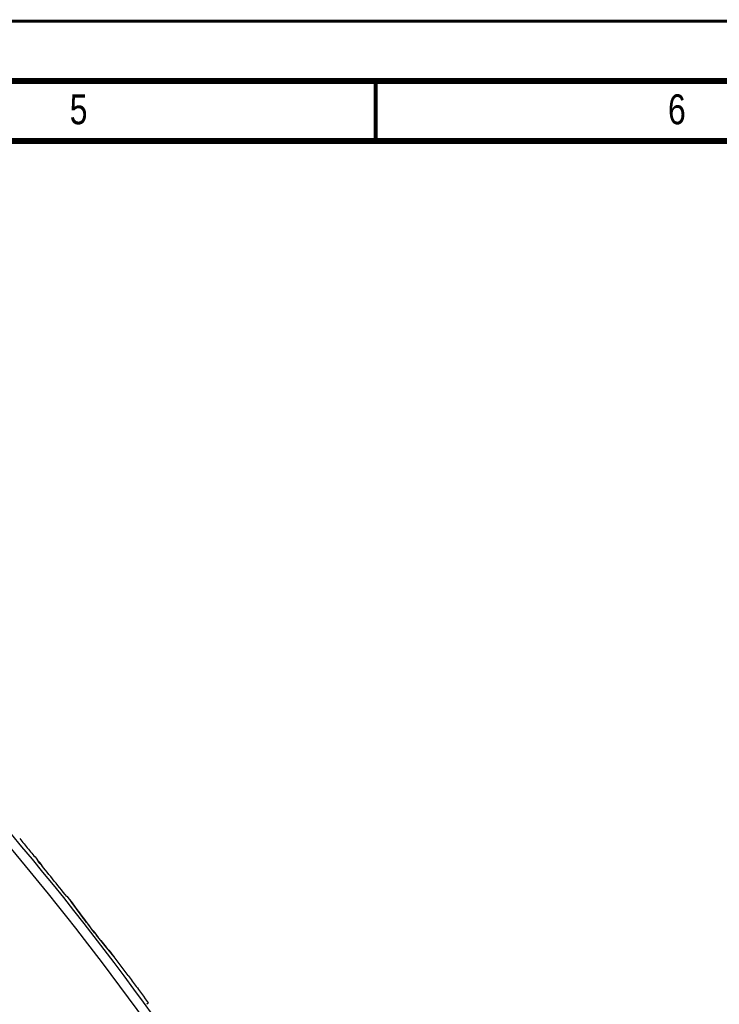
# Model space of a CAD drawing. Header units: millimetres. Extents: x 0 to 420, y 0 to 297.
# Tile 20 of 29: x 235 to 294, y 215 to 297. Entities that reach past the tile are written whole.
import ezdxf

# ---------------------------------------------------------------- set-up
doc = ezdxf.new("R2010")
doc.units = ezdxf.units.MM
doc.header["$LTSCALE"] = 23.1
doc.layers.add('T-EM12-T01-XDXF_CONTINUOUS_LINE', color=7, linetype='CONTINUOUS')
doc.layers.add('T-EM12-T01-XXX_DXF_FORMAT', color=7, linetype='CONTINUOUS')
doc.styles.get("Standard").update_dxf_attribs({"font": 'txt', "width": 0.8})

msp = doc.modelspace()

# ---------------------------------------------------------------- linework, layer by layer
at = {"layer": 'T-EM12-T01-XDXF_CONTINUOUS_LINE', "color": 7, "linetype": 'Continuous'}
for p, q in [((236.7195, 226.9399), (236.7203, 226.9389)), ((236.7882, 226.8), (236.8081, 226.8167)), ((237.1059, 226.4138), (237.1336, 226.4371)), ((239.2117, 223.873), (239.184, 223.8498)), ((239.4036, 223.6326), (239.2117, 223.873)), ((239.4864, 223.5168), (239.4137, 223.6192)), ((239.6038, 223.3527), (239.4864, 223.5168)), ((239.7349, 223.1706), (239.6038, 223.3527)), ((239.8533, 223.0073), (239.7349, 223.1706)), ((239.9875, 222.8236), (239.8533, 223.0073)), ((240.1359, 222.622), (239.9875, 222.8236)), ((240.2419, 222.479), (240.1359, 222.622)), ((240.3529, 222.3302), (240.2419, 222.479)), ((240.4684, 222.1764), (240.3529, 222.3302)), ((240.5877, 222.0186), (240.4684, 222.1764)), ((240.7101, 221.8577), (240.5877, 222.0186)), ((240.8351, 221.6945), (240.7101, 221.8577)), ((240.9619, 221.5302), (240.8351, 221.6945)), ((241.5049, 220.8317), (240.9619, 221.5302)), ((241.6328, 220.6684), (241.5049, 220.8317)), ((241.7598, 220.5074), (241.6328, 220.6684)), ((241.8853, 220.3494), (241.7598, 220.5074)), ((242.0086, 220.1952), (241.8853, 220.3494)), ((242.1288, 220.0459), (242.0086, 220.1952)), ((242.2452, 219.902), (242.1288, 220.0459)), ((242.3573, 219.7645), (242.2452, 219.902)), ((242.4642, 219.6339), (242.3573, 219.7645)), ((242.6136, 219.4529), (242.4642, 219.6339)), ((242.7478, 219.2913), (242.6136, 219.4529)), ((242.8999, 219.1095), (242.7478, 219.2913)), ((243.0178, 218.9696), (242.8999, 219.1095)), ((243.1441, 218.8206), (243.0178, 218.9696)), ((244.319, 217.2584), (243.1547, 218.8075)), ((246.0127, 214.9592), (245.6878, 215.4045)), ((246.0127, 214.9592), (245.877, 214.8453))]:
    msp.add_line(p, q, dxfattribs=at)
at = {"layer": 'T-EM12-T01-XDXF_CONTINUOUS_LINE', "color": 9, "linetype": 'Continuous'}
for p, q in [((239.4227, 223.6057), (239.4036, 223.6326)), ((241.0789, 221.3788), (241.0792, 221.3791)), ((241.3863, 220.9833), (241.3867, 220.9836)), ((243.1426, 218.8217), (243.1332, 218.8327)), ((243.1547, 218.8075), (243.1426, 218.8217))]:
    msp.add_line(p, q, dxfattribs=at)
for centre, radius, start, end in [((45.7801, 69.2375), 246.553, 30.691697, 48.807693), ((45.7801, 69.2375), 247.3483, 30.691696, 40.892812), ((290.1338, 259.591), 62.1817, 215.360101, 217.917475), ((45.7801, 69.2375), 247.5654, 37.803302, 37.919241), ((290.2775, 258.9125), 61.8787, 217.80389, 220.369582)]:
    msp.add_arc(centre, radius, start, end, dxfattribs=at)
at = {"layer": 'T-EM12-T01-XDXF_CONTINUOUS_LINE', "color": 7, "linetype": 'Continuous'}
for centre, radius, start, end in [((284.1017, 267.9408), 62.659, 218.768304, 219.819965), ((284.1045, 267.9435), 62.6628, 219.820236, 220.871772), ((45.7801, 69.2375), 247.6448, 39.403592, 39.553985), ((45.7801, 69.2375), 247.6087, 38.63978, 39.519209), ((205.4134, 199.8413), 41.3921, 39.978231, 40.670356), ((239.169, 223.4456), 0.3, 35.362828, 38.568815), ((242.9156, 218.6263), 0.3, 37.154769, 40.370046), ((295.7427, 253.7927), 63.0805, 215.392112, 216.439326), ((295.5188, 253.6272), 62.8021, 216.43921, 217.489869)]:
    msp.add_arc(centre, radius, start, end, dxfattribs=at)
at = {"layer": 'T-EM12-T01-XXX_DXF_FORMAT', "color": 9, "linetype": 'Continuous', "const_width": 0.25}
msp.add_lwpolyline([(0, 297), (420, 297)], dxfattribs=at)
at = {"layer": 'T-EM12-T01-XXX_DXF_FORMAT', "color": 7, "linetype": 'Continuous'}
for points, const_width in [([(415, 292), (15, 292)], 0.5), ([(265, 287), (265, 292)], 0.35), ([(410, 287), (20, 287)], 0.5)]:
    msp.add_lwpolyline(points, dxfattribs=dict(at, const_width=const_width))

# ---------------------------------------------------------------- texts
at = {"layer": 'T-EM12-T01-XXX_DXF_FORMAT', "color": 5, "linetype": 'Continuous', "char_height": 2.5, "attachment_point": 1, "line_spacing_factor": 0.9}
for s, insert, width in [('5', (239.4276, 290.8879), 2.678571), ('6', (289.4276, 290.8879), 2.946429)]:
    msp.add_mtext(s, dxfattribs=dict(at, insert=insert, width=width))

doc.saveas('drawing.dxf')
